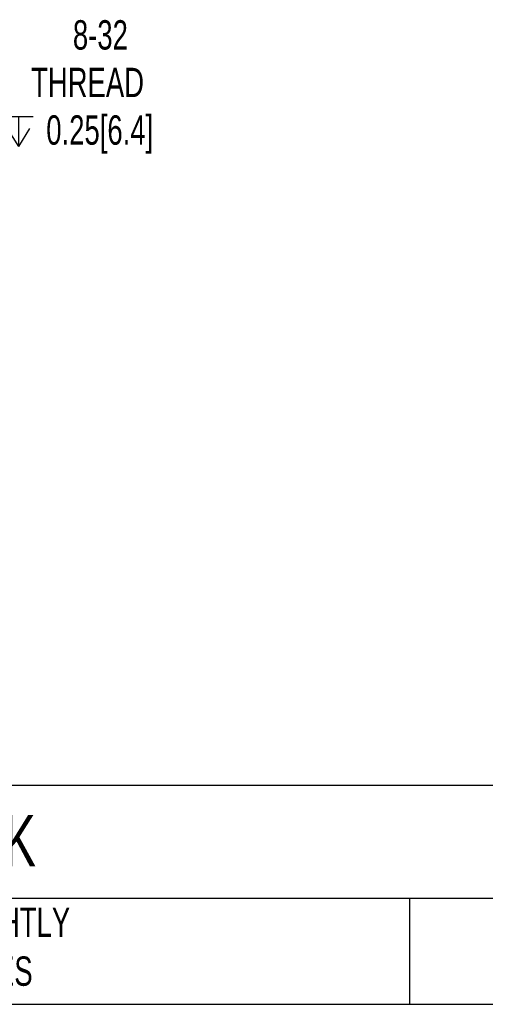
# Model space of a CAD drawing. Header units: millimetres. Extents: x 19 to 819, y 19 to 629.
# Tile 6 of 10: x 278 to 378, y 19 to 232. Entities that reach past the tile are written whole.
import ezdxf

# ---------------------------------------------------------------- set-up
doc = ezdxf.new("R2010")
doc.units = ezdxf.units.MM
doc.header["$LTSCALE"] = 3
doc.linetypes.add('SLD-Solid', pattern=[0])
doc.layers.add('DIMENSIONS', color=140, linetype='SLD-Solid', lineweight=25)
doc.layers.add('TEXT', color=140, linetype='SLD-Solid', lineweight=25)
doc.styles.add('SLDTEXTSTYLE0', font='TXT', dxfattribs={"width": 0.7})
doc.dimstyles.new('SLDDIMSTYLE4', dxfattribs={"dimtxt": 6.474023, "dimasz": 9.906, "dimexe": 0, "dimexo": 0.0625, "dimgap": 1.618506, "dimtad": 0, "dimtih": 1, "dimtoh": 1, "dimrnd": 1e-09, "dimzin": 12, "dimdsep": 46, "dimtxsty": 'SLDTEXTSTYLE0', "dimsah": 1, "dimcen": 0, "dimadec": 0, "dimazin": 3, "dimtfac": 1, "dimtofl": 0, "dimtmove": 0, "dimatfit": 3, "dimfxl": 0, "dimfrac": 2, "dimtolj": 1, "dimtzin": 12, "dimarcsym": 0})

# ---------------------------------------------------------------- blocks, each defined once
blk = doc.blocks.new('SW_SYMBOL_HOLE_DEPTH')
at = {"layer": 'DIMENSIONS', "color": 0}
for p, q in [((0, 2625), (2400, 2625)), ((1200, 2625), (1200, 225)), ((300, 1665), (1200, 225)), ((2100, 1665), (1200, 225))]:
    blk.add_line(p, q, dxfattribs=at)
blk = doc.blocks.new('_D_12')
at = {"layer": 'DIMENSIONS'}
for p, q in [((225.54, 171.58), (252.69, 218.62)), ((252.69, 218.62), (275.33, 218.62))]:
    blk.add_line(p, q, dxfattribs=at)
blk.add_solid([(225.54, 171.58), (231.81, 179.4), (229.17, 180.92)], dxfattribs=at)
at = {"layer": 'DIMENSIONS', "xscale": 0.002688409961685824, "yscale": 0.002688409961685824, "zscale": 0.002688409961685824}
blk.add_blockref('SW_SYMBOL_HOLE_DEPTH', (274.12, 204.04), dxfattribs=at)
at = {"layer": 'DIMENSIONS', "char_height": 6.35, "attachment_point": 1, "style": 'SLDTEXTSTYLE0'}
for s, insert in [('8-32', (289.14, 231.95)), ('THREAD', (280.09, 221.66)), ('0.25[6.4]', (283.38, 211.37))]:
    blk.add_mtext(s, dxfattribs=dict(at, insert=insert))

msp = doc.modelspace()

# ---------------------------------------------------------------- linework, layer by layer
at = {"layer": 'TEXT'}
for p, q in [((819.15, 66.378), (19.05, 66.378)), ((819.15, 41.91), (19.05, 41.91)), ((361.939, 41.91), (361.939, 19.05)), ((19.05, 19.05), (819.15, 19.05))]:
    msp.add_line(p, q, dxfattribs=at)

# ---------------------------------------------------------------- texts
at = {"layer": 'TEXT', "attachment_point": 1, "style": 'SLDTEXTSTYLE0'}
for s, insert, char_height in [('PBC DPB SERIES DOUBLE ROLLER PILLOW BLOCK', (23.897, 60.032), 11.1125), ("PART DIMENSIONS MAY DIFFER SLIGHTLY ^JDUE TO MANUFACTURER'S VARIANCES", (165.358, 39.991), 6.35)]:
    msp.add_mtext(s, dxfattribs=dict(at, insert=insert, char_height=char_height))

# ---------------------------------------------------------------- dimensions: what is measured, and where the dimension line sits
at = {"layer": 'DIMENSIONS'}
dim = msp.add_diameter_dim_2p(p1=(223.809, 168.591), p2=(225.536, 171.583), text='8-32\\PTHREAD \\P{\\fGDT;x}0.25[6.4]', dimstyle='SLDDIMSTYLE4', override={"dimpost": '<>'}, dxfattribs=at)
dim.commit()
dim.dimension.update_dxf_attribs({"geometry": '_D_12', "text_midpoint": (299.144, 218.618), "dimtype": 163})

doc.saveas('drawing.dxf')
